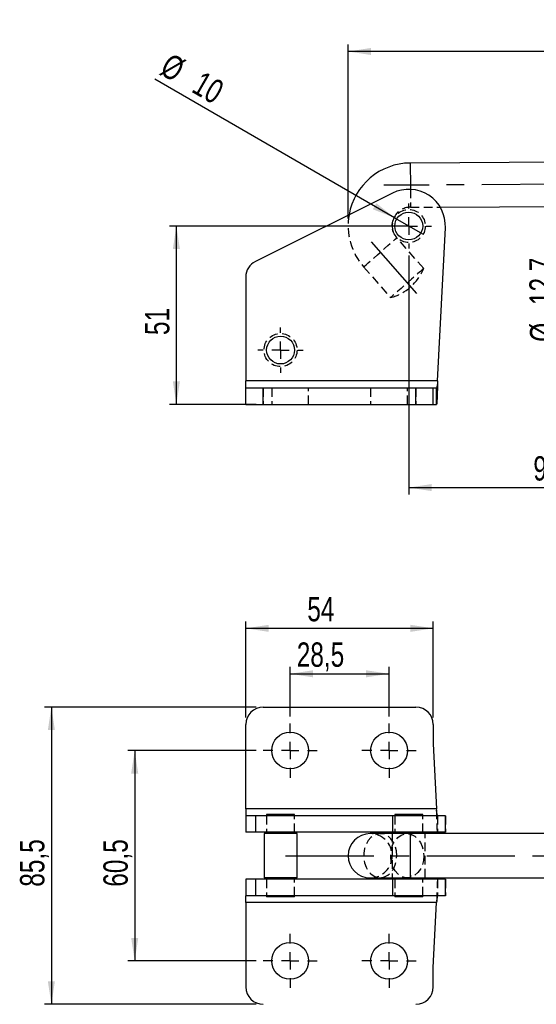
# Model space of a CAD drawing. Extents: x 95 to 730, y 28 to 566.
# Tile 3 of 19: x 95 to 243, y 283 to 566. Entities that reach past the tile are written whole.
import ezdxf

# ---------------------------------------------------------------- set-up
doc = ezdxf.new("R2010")
doc.units = 0
doc.header["$LTSCALE"] = 2
doc.linetypes.add('CENTERX2', pattern=[20.32, 12.7, -2.54, 2.54, -2.54])
doc.linetypes.add('HIDDEN', pattern=[1.905, 1.27, -0.635])
doc.layers.get('0').update_dxf_attribs({"linetype": 'CONTINUOUS'})
doc.styles.add('SLDTEXTSTYLE0', font='TXT', dxfattribs={"width": 0.75})
doc.dimstyles.new('SLDDIMSTYLE1', dxfattribs={"dimtxt": 7, "dimasz": 6.604, "dimexe": 0, "dimexo": 0.0625, "dimgap": 1.75, "dimtad": 1, "dimdec": 0, "dimrnd": 1e-09, "dimzin": 12, "dimtxsty": 'SLDTEXTSTYLE0', "dimsah": 1, "dimcen": 0.09, "dimazin": 3, "dimtfac": 1, "dimtofl": 0, "dimtmove": 0, "dimatfit": 3, "dimtolj": 1, "dimtzin": 12})
doc.dimstyles.new('SLDDIMSTYLE2', dxfattribs={"dimtxt": 7, "dimasz": 6.604, "dimexe": 0, "dimexo": 0.0625, "dimgap": 1.75, "dimtad": 1, "dimdec": 3, "dimrnd": 1e-09, "dimzin": 12, "dimtxsty": 'SLDTEXTSTYLE0', "dimsah": 1, "dimcen": 0.09, "dimazin": 3, "dimtfac": 1, "dimtdec": 3, "dimtmove": 0, "dimatfit": 3, "dimtolj": 1, "dimtzin": 12})
doc.dimstyles.new('SLDDIMSTYLE3', dxfattribs={"dimtxt": 7, "dimasz": 6.604, "dimexe": 0, "dimexo": 0.0625, "dimgap": 1.75, "dimtad": 1, "dimdec": 0, "dimrnd": 1e-09, "dimzin": 12, "dimtxsty": 'SLDTEXTSTYLE0', "dimblk1": 'NONE', "dimsah": 1, "dimcen": 0, "dimazin": 3, "dimtfac": 1, "dimtdec": 0, "dimtmove": 0, "dimatfit": 3, "dimtolj": 1, "dimtzin": 12})
doc.dimstyles.new('SLDDIMSTYLE4', dxfattribs={"dimtxt": 7, "dimasz": 6.604, "dimexe": 0, "dimexo": 0.0625, "dimgap": 1.75, "dimtad": 1, "dimdec": 3, "dimrnd": 1e-09, "dimzin": 12, "dimtxsty": 'SLDTEXTSTYLE0', "dimsah": 1, "dimcen": 0.09, "dimazin": 3, "dimtfac": 1, "dimtdec": 3, "dimtofl": 0, "dimtmove": 0, "dimatfit": 3, "dimtolj": 1, "dimtzin": 12})

# ---------------------------------------------------------------- blocks, each defined once
blk = doc.blocks.new('_D_1')
at = {"color": 179, "linetype": 'CONTINUOUS'}
for p, q in [((189.22, 509.08), (189.22, 559.17)), ((556.45, 506.18), (556.45, 559.17)), ((556.45, 557.17), (189.22, 557.17))]:
    blk.add_line(p, q, dxfattribs=at)
for points in [[(189.22, 557.17), (195.82, 556.16), (195.82, 558.19)], [(556.45, 557.17), (549.85, 558.19), (549.85, 556.16)]]:
    blk.add_solid(points, dxfattribs=at)
at = {"color": 179, "linetype": 'CONTINUOUS', "insert": (353.04, 566.2, 0.1), "char_height": 7, "attachment_point": 1, "style": 'SLDTEXTSTYLE0'}
blk.add_mtext('367', dxfattribs=at)
blk = doc.blocks.new('_D_2')
at = {"color": 179, "linetype": 'CONTINUOUS'}
for p, q in [((204.69, 506.96), (137.76, 506.96)), ((139.76, 455.64), (139.76, 506.96)), ((162.76, 455.64), (137.76, 455.64))]:
    blk.add_line(p, q, dxfattribs=at)
for points in [[(139.76, 506.96), (138.75, 500.36), (140.78, 500.36)], [(139.76, 455.64), (140.78, 462.24), (138.75, 462.24)]]:
    blk.add_solid(points, dxfattribs=at)
at = {"color": 179, "linetype": 'CONTINUOUS', "insert": (130.74, 475.59, 0.1), "char_height": 7, "attachment_point": 1, "rotation": 90, "style": 'SLDTEXTSTYLE0'}
blk.add_mtext('51', dxfattribs=at)
blk = doc.blocks.new('_D_3')
at = {"color": 179, "linetype": 'CONTINUOUS'}
for p, q in [((250.34, 525.32), (250.27, 538.02)), ((250.34, 525.32), (250.41, 512.62)), ((250.41, 512.62), (250.62, 473.69))]:
    blk.add_line(p, q, dxfattribs=at)
for points in [[(250.34, 525.32), (251.32, 531.93), (249.29, 531.92)], [(250.41, 512.62), (249.43, 506.01), (251.46, 506.02)]]:
    blk.add_solid(points, dxfattribs=at)
at = {"color": 179, "linetype": 'CONTINUOUS', "char_height": 7, "attachment_point": 1, "rotation": 90.3168, "style": 'SLDTEXTSTYLE0'}
for s, insert in [('12,7', (241.44, 484.2, 0.1)), ('%%c', (241.6, 473.64, 0.1))]:
    blk.add_mtext(s, dxfattribs=dict(at, insert=insert))
blk = doc.blocks.new('_D_4')
at = {"color": 179, "linetype": 'CONTINUOUS'}
for p, q in [((206.69, 498.46), (206.69, 429.71)), ((296.95, 498.46), (296.95, 429.71)), ((206.69, 431.71), (296.95, 431.71))]:
    blk.add_line(p, q, dxfattribs=at)
for points in [[(206.69, 431.71), (213.3, 430.7), (213.3, 432.73)], [(296.95, 431.71), (290.35, 432.73), (290.35, 430.7)]]:
    blk.add_solid(points, dxfattribs=at)
at = {"color": 179, "linetype": 'CONTINUOUS', "insert": (242.56, 440.74, 0.1), "char_height": 7, "attachment_point": 1, "style": 'SLDTEXTSTYLE0'}
blk.add_mtext('90', dxfattribs=at)
blk = doc.blocks.new('_D_5')
at = {"color": 179, "linetype": 'CONTINUOUS'}
for q in [(133.6, 549.17), (210.82, 504.58)]:
    blk.add_line((202.57, 509.35), q, dxfattribs=at)
blk.add_solid([(202.57, 509.35), (197.36, 513.53), (196.34, 511.77)], dxfattribs=at)
at = {"color": 179, "linetype": 'CONTINUOUS', "char_height": 7, "attachment_point": 1, "rotation": 330, "style": 'SLDTEXTSTYLE0'}
for s, insert in [('%%c', (138.1, 556.97, 0.1)), ('10', (147.3, 551.78, 0.1))]:
    blk.add_mtext(s, dxfattribs=dict(at, insert=insert))
blk = doc.blocks.new('_NONE')
blk = doc.blocks.new('SW_CENTERMARKSYMBOL_0')
at = {"color": 0, "linetype": 'CONTINUOUS'}
for p, q in [((0, 5), (0, 6.5)), ((-5, 0), (-6.5, 0)), ((0, 0), (-2.5, 0)), ((0, 0), (0, 2.5)), ((0, 0), (0, -2.5)), ((0, 0), (2.5, 0)), ((5, 0), (6.5, 0)), ((0, -5), (0, -6.5))]:
    blk.add_line(p, q, dxfattribs=at)
blk = doc.blocks.new('SW_CENTERMARKSYMBOL_1')
at = {"color": 0, "linetype": 'CONTINUOUS'}
for p, q in [((0, 5), (0, 6.5)), ((-5, 0), (-6.5, 0)), ((0, 0), (-2.5, 0)), ((0, 0), (0, 2.5)), ((0, 0), (0, -2.5)), ((0, 0), (2.5, 0)), ((5, 0), (6.5, 0)), ((0, -5), (0, -6.5))]:
    blk.add_line(p, q, dxfattribs=at)
blk = doc.blocks.new('_D_6')
at = {"color": 179, "linetype": 'CONTINUOUS'}
for p, q in [((172.51, 365.85), (172.51, 380.14)), ((201.01, 365.85), (201.01, 380.14)), ((172.51, 378.14), (201.01, 378.14))]:
    blk.add_line(p, q, dxfattribs=at)
for points in [[(172.51, 378.14), (179.12, 377.12), (179.12, 379.15)], [(201.01, 378.14), (194.41, 379.15), (194.41, 377.12)]]:
    blk.add_solid(points, dxfattribs=at)
at = {"color": 179, "linetype": 'CONTINUOUS', "insert": (174.44, 387.16, 26.64), "char_height": 7, "attachment_point": 1, "style": 'SLDTEXTSTYLE0'}
blk.add_mtext('28,5', dxfattribs=at)
blk = doc.blocks.new('_D_7')
at = {"color": 179, "linetype": 'CONTINUOUS'}
for p, q in [((159.76, 365.55), (159.76, 393.22)), ((159.76, 391.22), (213.76, 391.22)), ((213.76, 365.55), (213.76, 393.22))]:
    blk.add_line(p, q, dxfattribs=at)
for points in [[(159.76, 391.22), (166.37, 390.2), (166.37, 392.23)], [(213.76, 391.22), (207.16, 392.23), (207.16, 390.2)]]:
    blk.add_solid(points, dxfattribs=at)
at = {"color": 179, "linetype": 'CONTINUOUS', "insert": (177.47, 400.24, 26.64), "char_height": 7, "attachment_point": 1, "style": 'SLDTEXTSTYLE0'}
blk.add_mtext('54', dxfattribs=at)
blk = doc.blocks.new('_D_8')
at = {"color": 179, "linetype": 'CONTINUOUS'}
for p, q in [((162.71, 356.05), (125.76, 356.05)), ((127.76, 356.05), (127.76, 295.55)), ((162.71, 295.55), (125.76, 295.55))]:
    blk.add_line(p, q, dxfattribs=at)
for points in [[(127.76, 356.05), (126.74, 349.45), (128.78, 349.45)], [(127.76, 295.55), (128.78, 302.16), (126.74, 302.16)]]:
    blk.add_solid(points, dxfattribs=at)
at = {"color": 179, "linetype": 'CONTINUOUS', "insert": (118.74, 316.88, 26.64), "char_height": 7, "attachment_point": 1, "rotation": 90, "style": 'SLDTEXTSTYLE0'}
blk.add_mtext('60,5', dxfattribs=at)
blk = doc.blocks.new('_D_9')
at = {"color": 179, "linetype": 'CONTINUOUS'}
for p, q in [((162.76, 368.55), (101.76, 368.55)), ((103.76, 368.55), (103.76, 283.05)), ((162.76, 283.05), (101.76, 283.05))]:
    blk.add_line(p, q, dxfattribs=at)
for points in [[(103.76, 368.55), (102.75, 361.95), (104.78, 361.95)], [(103.76, 283.05), (104.78, 289.66), (102.75, 289.66)]]:
    blk.add_solid(points, dxfattribs=at)
at = {"color": 179, "linetype": 'CONTINUOUS', "insert": (94.74, 316.88, 26.64), "char_height": 7, "attachment_point": 1, "rotation": 90, "style": 'SLDTEXTSTYLE0'}
blk.add_mtext('85,5', dxfattribs=at)
blk = doc.blocks.new('SW_CENTERMARKSYMBOL_5')
at = {"color": 0, "linetype": 'CONTINUOUS'}
for p, q in [((0, 5), (0, 7.8)), ((-5, 0), (-7.8, 0)), ((0, 0), (-2.5, 0)), ((0, 0), (0, 2.5)), ((0, 0), (0, -2.5)), ((0, 0), (2.5, 0)), ((5, 0), (7.8, 0)), ((0, -5), (0, -7.8))]:
    blk.add_line(p, q, dxfattribs=at)
blk = doc.blocks.new('SW_CENTERMARKSYMBOL_6')
at = {"color": 0, "linetype": 'CONTINUOUS'}
for p, q in [((0, 5), (0, 7.8)), ((-5, 0), (-7.8, 0)), ((0, 0), (-2.5, 0)), ((0, 0), (0, 2.5)), ((0, 0), (0, -2.5)), ((0, 0), (2.5, 0)), ((5, 0), (7.8, 0)), ((0, -5), (0, -7.8))]:
    blk.add_line(p, q, dxfattribs=at)
blk = doc.blocks.new('SW_CENTERMARKSYMBOL_9')
at = {"color": 0, "linetype": 'CONTINUOUS'}
for p, q in [((0, 5), (0, 7.8)), ((-5, 0), (-7.8, 0)), ((0, 0), (-2.5, 0)), ((0, 0), (0, 2.5)), ((0, 0), (0, -2.5)), ((0, 0), (2.5, 0)), ((5, 0), (7.8, 0)), ((0, -5), (0, -7.8))]:
    blk.add_line(p, q, dxfattribs=at)
blk = doc.blocks.new('SW_CENTERMARKSYMBOL_10')
at = {"color": 0, "linetype": 'CONTINUOUS'}
for p, q in [((0, 5), (0, 7.8)), ((-5, 0), (-7.8, 0)), ((0, 0), (-2.5, 0)), ((0, 0), (0, 2.5)), ((0, 0), (0, -2.5)), ((0, 0), (2.5, 0)), ((5, 0), (7.8, 0)), ((0, -5), (0, -7.8))]:
    blk.add_line(p, q, dxfattribs=at)

msp = doc.modelspace()

# ---------------------------------------------------------------- linework, layer by layer
at = {"color": 7, "linetype": 'CONTINUOUS'}
for p, q in [((294.2361, 525.5626), (207.12, 525.0809)), ((201.992, 516.4085), (162.5327, 496.7585)), ((215.7196, 512.4282), (287.643, 512.8259)), ((215.0118, 462.3906), (217.231, 506.434)), ((159.7616, 492.2827), (159.7616, 462.3906)), ((215.0118, 462.3906), (159.7616, 462.3906)), ((159.7616, 460.3906), (159.7616, 462.3906)), ((159.7616, 455.6406), (159.7616, 460.3906)), ((159.7616, 460.3906), (164.7616, 460.3906)), ((164.7616, 455.6406), (164.7616, 460.3906)), ((164.7616, 460.3906), (208.7616, 460.3906)), ((208.7616, 455.6406), (208.7616, 460.3906)), ((208.7616, 460.3906), (213.7616, 460.3906)), ((213.7616, 455.6406), (213.7616, 460.3906)), ((213.7616, 460.3906), (214.7032, 460.3906)), ((214.7032, 455.6406), (214.7032, 460.3906)), ((159.7616, 455.6406), (164.7616, 455.6406)), ((164.7616, 455.6406), (208.7616, 455.6406)), ((208.7616, 455.6406), (213.7616, 455.6406)), ((213.7616, 455.6406), (214.7032, 455.6406)), ((164.7616, 368.5519), (208.7616, 368.5519)), ((159.7616, 339.302), (159.7616, 363.5519)), ((213.7616, 363.5519), (213.7616, 357.9895)), ((213.7616, 357.9895), (214.7032, 339.302)), ((214.7032, 339.302), (159.7616, 339.302)), ((159.7616, 339.302), (159.7616, 337.302)), ((159.7616, 337.302), (159.7616, 332.552)), ((162.5327, 337.302), (159.7616, 337.302)), ((162.5327, 337.302), (162.5327, 332.552)), ((201.992, 337.302), (162.5327, 337.302)), ((165.7616, 337.6519), (165.7616, 337.302)), ((173.7616, 337.6519), (165.7616, 337.6519)), ((173.7616, 337.302), (173.7616, 337.6519)), ((201.992, 337.302), (201.992, 332.552)), ((217.2444, 337.302), (201.992, 337.302)), ((202.6947, 337.6519), (202.6947, 337.302)), ((206.1506, 337.6519), (202.6947, 337.6519)), ((210.6947, 337.6519), (206.1506, 337.6519)), ((210.6947, 337.302), (210.6947, 337.6519)), ((217.2444, 332.552), (217.2444, 337.302)), ((162.5327, 332.552), (159.7616, 332.552)), ((201.992, 332.552), (162.5327, 332.552)), ((164.9991, 332.1519), (164.9991, 319.4519)), ((174.5241, 332.1519), (164.9991, 332.1519)), ((165.7616, 332.552), (165.7616, 332.1519)), ((173.7616, 332.1519), (173.7616, 332.552)), ((174.5241, 319.4519), (174.5241, 332.1519)), ((207.1551, 332.1519), (195.5695, 332.1519)), ((217.2444, 332.552), (201.992, 332.552)), ((202.6947, 332.552), (202.6947, 332.1519)), ((293.7993, 332.1519), (207.1551, 332.1519)), ((210.6947, 332.1519), (210.6947, 332.552)), ((159.7616, 319.0517), (159.7616, 314.3018)), ((162.5327, 319.0517), (159.7616, 319.0517)), ((162.5327, 319.0517), (162.5327, 314.3018)), ((201.992, 319.0517), (162.5327, 319.0517)), ((174.5241, 319.4519), (164.9991, 319.4519)), ((165.7616, 319.4519), (165.7616, 319.0517)), ((173.7616, 319.0517), (173.7616, 319.4519)), ((195.5695, 319.4519), (207.1551, 319.4519)), ((201.992, 319.0517), (201.992, 314.3018)), ((217.2444, 319.0517), (201.992, 319.0517)), ((202.6947, 319.4519), (202.6947, 319.0517)), ((207.1551, 319.4519), (293.7993, 319.4519)), ((210.6947, 319.0517), (210.6947, 319.4519)), ((217.2444, 314.3018), (217.2444, 319.0517)), ((162.5327, 314.3018), (159.7616, 314.3018)), ((159.7616, 312.3018), (159.7616, 314.3018)), ((214.7032, 312.3018), (159.7616, 312.3018)), ((159.7616, 312.3018), (159.7616, 288.0519)), ((201.992, 314.3018), (162.5327, 314.3018)), ((165.7616, 314.3018), (165.7616, 313.9519)), ((173.7616, 313.9519), (165.7616, 313.9519)), ((173.7616, 313.9519), (173.7616, 314.3018)), ((217.2444, 314.3018), (201.992, 314.3018)), ((202.6947, 314.3018), (202.6947, 313.9519)), ((206.1506, 313.9519), (202.6947, 313.9519)), ((210.6947, 313.9519), (206.1506, 313.9519)), ((210.6947, 313.9519), (210.6947, 314.3018)), ((213.7616, 293.6142), (214.7032, 312.3018)), ((213.7616, 288.0519), (213.7616, 293.6142))]:
    msp.add_line(p, q, dxfattribs=at)
at = {"color": 179, "linetype": 'CENTERX2'}
for p, q in [((293.7993, 519.2101), (199.5416, 518.6889)), ((195.8286, 502.3939), (208.8707, 487.5572)), ((171.2304, 325.8019), (250.1896, 325.8019))]:
    msp.add_line(p, q, dxfattribs=at)
at = {"color": 7, "linetype": 'HIDDEN'}
for p, q in [((207.1902, 512.3811), (215.7196, 512.4282)), ((210.9991, 494.7539), (203.2388, 503.582)), ((193.7002, 495.1972), (201.4605, 486.3691)), ((215.0118, 462.3906), (159.7616, 462.3906)), ((164.7616, 460.3906), (164.7616, 455.6406)), ((167.2116, 460.3906), (167.2116, 455.6406)), ((177.8116, 455.6406), (177.8116, 460.3906)), ((195.7116, 460.3906), (195.7116, 455.6406)), ((206.3116, 455.6406), (206.3116, 460.3906)), ((208.7616, 460.3906), (208.7616, 455.6406)), ((214.7032, 339.302), (159.7616, 339.302)), ((165.7616, 337.302), (165.7616, 332.552)), ((165.7616, 337.302), (165.7616, 332.552)), ((173.7616, 332.552), (173.7616, 337.302)), ((173.7616, 332.552), (173.7616, 337.302)), ((202.6947, 337.302), (202.6947, 332.552)), ((202.6947, 337.302), (202.6947, 332.552)), ((210.6947, 332.552), (210.6947, 337.302)), ((210.6947, 332.552), (210.6947, 337.302)), ((215.0118, 337.302), (215.0118, 332.552)), ((217.231, 337.302), (217.231, 332.552)), ((201.9322, 332.1519), (201.9322, 319.4519)), ((211.4572, 319.4519), (211.4572, 332.1519)), ((165.7616, 319.0517), (165.7616, 314.3018)), ((165.7616, 319.0517), (165.7616, 314.3018)), ((173.7616, 314.3018), (173.7616, 319.0517)), ((173.7616, 314.3018), (173.7616, 319.0517)), ((202.6947, 319.0517), (202.6947, 314.3018)), ((202.6947, 319.0517), (202.6947, 314.3018)), ((210.6947, 314.3018), (210.6947, 319.0517)), ((210.6947, 314.3018), (210.6947, 319.0517)), ((215.0118, 319.0517), (215.0118, 314.3018)), ((217.231, 319.0517), (217.231, 314.3018)), ((214.7032, 312.3018), (159.7616, 312.3018))]:
    msp.add_line(p, q, dxfattribs=at)
at = {"color": 8, "linetype": 'CONTINUOUS', "flags": 128}
msp.add_lwpolyline([(207.12, 525.0809), (207.1202, 525.0437), (207.1218, 524.7485), (207.125, 524.1719), (207.1296, 523.341), (207.1354, 522.2945), (207.1421, 521.0813), (207.1494, 519.7583), (207.157, 518.3872), (207.1619, 517.5043)], dxfattribs=at)
at = {"color": 7, "linetype": 'HIDDEN', "flags": 128}
for points in [[(207.1619, 517.5043), (207.1645, 517.0322), (207.1715, 515.7566), (207.1778, 514.6201), (207.183, 513.6759), (207.1869, 512.968), (207.1894, 512.5295), (207.1902, 512.3811)], [(193.7002, 495.1972), (193.7282, 495.2217), (193.9499, 495.4166), (194.3829, 495.7973), (195.007, 496.3459), (195.793, 497.0369), (196.7042, 497.8378), (197.6979, 498.7113), (198.7277, 499.6165), (199.7454, 500.5112), (200.7035, 501.3533), (201.5571, 502.1037), (202.2663, 502.7271), (202.798, 503.1945), (203.1273, 503.484), (203.2388, 503.582)], [(210.9991, 494.7539), (210.8876, 494.6559), (210.5583, 494.3664), (210.0266, 493.899), (209.3173, 493.2756), (208.4638, 492.5252), (207.5057, 491.6831), (206.488, 490.7885), (205.4582, 489.8832), (204.4645, 489.0097), (203.5533, 488.2088), (202.7673, 487.5178), (202.1432, 486.9692), (201.7101, 486.5885), (201.4884, 486.3936), (201.4605, 486.3691)], [(203.2388, 325.8019), (203.1273, 327.1669), (202.798, 328.4682), (202.2663, 329.6447), (201.5571, 330.6416), (200.7035, 331.4122), (199.7454, 331.9204), (198.7277, 332.1425), (197.6979, 332.0682), (196.7042, 331.7009), (195.793, 331.0577), (195.007, 330.1687), (194.3829, 329.0756), (193.9499, 327.8294), (193.7282, 326.4884), (193.7282, 325.1153), (193.9499, 323.7743), (194.3829, 322.5281), (195.007, 321.435), (195.793, 320.546), (196.7042, 319.9029), (197.6979, 319.5355), (198.7277, 319.4612), (199.7454, 319.6833), (200.7035, 320.1916), (201.5571, 320.9621), (202.2663, 321.959), (202.798, 323.1356), (203.1273, 324.4368), (203.2388, 325.8019)], [(210.9991, 325.8019), (210.8876, 324.4368), (210.5583, 323.1356), (210.0266, 321.959), (209.3173, 320.9621), (208.4638, 320.1916), (207.5057, 319.6833), (206.488, 319.4612), (205.4582, 319.5355), (204.4645, 319.9029), (203.5533, 320.546), (202.7673, 321.435), (202.1432, 322.5281), (201.7101, 323.7743), (201.4884, 325.1153), (201.4884, 326.4884), (201.7101, 327.8294), (202.1432, 329.0756), (202.7673, 330.1687), (203.5533, 331.0577), (204.4645, 331.7009), (205.4582, 332.0682), (206.488, 332.1425), (207.5057, 331.9204), (208.4638, 331.4122), (209.3173, 330.6416), (210.0266, 329.6447), (210.5583, 328.4682), (210.8876, 327.1669), (210.9991, 325.8019)]]:
    msp.add_lwpolyline(points, dxfattribs=at)
at = {"color": 7, "linetype": 'HIDDEN'}
for centre in [(206.6947, 506.9649), (169.7616, 471.2649)]:
    msp.add_circle(centre, 4.7625, dxfattribs=at)
at = {"color": 7, "linetype": 'CONTINUOUS'}
for centre, radius in [((206.6947, 506.9649), 4), ((169.7616, 471.2649), 4), ((172.5116, 356.0519), 5.3), ((201.0116, 356.0519), 5.3), ((172.5116, 295.5519), 5.3), ((201.0116, 295.5519), 5.3)]:
    msp.add_circle(centre, radius, dxfattribs=at)
for centre, radius, start, end in [((207.2195, 507.0812), 18, 90.316802, 170.080228), ((206.6947, 506.9649), 10.5497, 357.115517, 116.47245), ((164.7616, 492.2827), 5, 116.47245, 180), ((164.7616, 363.5519), 5, 90, 180), ((208.7616, 363.5519), 5, 0, 90), ((195.5695, 325.8019), 6.35, 90, 270), ((164.7616, 288.0519), 5, 180, 270), ((208.7616, 288.0519), 5, 270, 0)]:
    msp.add_arc(centre, radius, start, end, dxfattribs=at)
at = {"color": 7, "linetype": 'HIDDEN'}
for centre, radius, start, end in [((207.2195, 507.0812), 18, 170.080228, 221.316802), ((207.2195, 507.0812), 5.3, 90.316802, 221.316802), ((197.851, 500.0932), 14.1908, 284.735199, 337.898404), ((195.5695, 325.8019), 6.35, 270, 90), ((-49.035, 327.5601), 256.2312, 359.606844, 1.026824), ((-49.035, 324.0436), 256.2312, 358.973176, 0.393156)]:
    msp.add_arc(centre, radius, start, end, dxfattribs=at)
at = {"color": 8, "linetype": 'CONTINUOUS'}
msp.add_arc((643.8287, 325.8019), 436.7198, 179.166878, 180.833122, dxfattribs=at)
at = {"color": 7, "linetype": 'CONTINUOUS'}
for points, knots in [([(215.0118, 462.3906), (214.9861, 461.5061), (214.9347, 459.7371), (214.8575, 457.5059), (214.7803, 455.945), (214.7289, 455.7421), (214.7032, 455.6406)], [0, 0, 0, 0, 0.249999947, 0.500000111, 0.75000003, 1, 1, 1, 1]), ([(215.0118, 462.3906), (214.9861, 462.1285), (214.9347, 461.6044), (214.8575, 460.9433), (214.7803, 460.4808), (214.7289, 460.4207), (214.7032, 460.3906)], [0, 0, 0, 0, 0.25000066, 0.50000016, 0.75000015, 1, 1, 1, 1]), ([(215.0118, 337.302), (214.9861, 337.332), (214.9347, 337.3922), (214.8575, 337.8546), (214.7803, 338.5157), (214.7289, 339.0399), (214.7032, 339.302)], [0, 0, 0, 0, 0.25000066, 0.50000016, 0.75000015, 1, 1, 1, 1]), ([(215.0118, 314.3018), (214.9861, 314.2717), (214.9347, 314.2116), (214.8575, 313.7491), (214.7803, 313.088), (214.7289, 312.5638), (214.7032, 312.3018)], [0, 0, 0, 0, 0.25000066, 0.50000016, 0.75000015, 1, 1, 1, 1])]:
    msp.add_open_spline(points, degree=3, knots=knots, dxfattribs=at)
at = {"color": 7, "linetype": 'HIDDEN'}
for points in [[(215.0118, 332.552), (214.9861, 332.6534), (214.9347, 332.8564), (214.8575, 334.4173), (214.7803, 336.6485), (214.7289, 338.4175), (214.7032, 339.302)], [(215.0118, 319.0517), (214.9861, 318.9503), (214.9347, 318.7474), (214.8575, 317.1864), (214.7803, 314.9553), (214.7289, 313.1863), (214.7032, 312.3018)]]:
    msp.add_open_spline(points, degree=3, knots=[0, 0, 0, 0, 0.249999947, 0.500000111, 0.75000003, 1, 1, 1, 1], dxfattribs=at)

# ---------------------------------------------------------------- block references
at = {"color": 179, "linetype": 'CONTINUOUS'}
for name, p in [('SW_CENTERMARKSYMBOL_0', (206.6947, 506.9649)), ('SW_CENTERMARKSYMBOL_1', (169.7616, 471.2649)), ('SW_CENTERMARKSYMBOL_5', (172.5116, 356.0519)), ('SW_CENTERMARKSYMBOL_6', (201.0116, 356.0519)), ('SW_CENTERMARKSYMBOL_9', (172.5116, 295.5519)), ('SW_CENTERMARKSYMBOL_10', (201.0116, 295.5519))]:
    msp.add_blockref(name, p, dxfattribs=at)

# ---------------------------------------------------------------- dimensions: what is measured, and where the dimension line sits
for base, p1, p2, dimstyle, picture, middle in [((189.2195, 557.1717), (556.4494, 504.1781), (189.2195, 507.0812), 'SLDDIMSTYLE1', '_D_1', (363.6453, 557.1717)), ((296.9515, 431.7141), (206.6947, 500.4649), (296.9515, 500.4649), 'SLDDIMSTYLE1', '_D_4', (250.5774, 431.7141)), ((213.7616, 391.2151), (159.7616, 363.5519), (213.7616, 363.5519), 'SLDDIMSTYLE4', '_D_7', (185.4902, 391.2151)), ((201.0116, 378.1372), (172.5116, 363.8519), (201.0116, 363.8519), 'SLDDIMSTYLE4', '_D_6', (186.3339, 378.1372))]:
    dim = msp.add_linear_dim(base=base, p1=p1, p2=p2, dimstyle=dimstyle, dxfattribs=at)
    dim.commit()
    dim.dimension.update_dxf_attribs({"geometry": picture, "text_midpoint": middle, "dimtype": 160})
dim = msp.add_diameter_dim_2p(p1=(210.8191, 504.5837), p2=(202.5703, 509.3462), dimstyle='SLDDIMSTYLE3', dxfattribs=at)
dim.commit()
dim.dimension.update_dxf_attribs({"geometry": '_D_5', "text_midpoint": (144.9242, 542.6282), "dimtype": 163})
dim = msp.add_linear_dim(base=(250.4096, 512.6201), p1=(207.12, 525.0809), p2=(293.3626, 512.8576), angle=270.316802, text='%%c<>', dimstyle='SLDDIMSTYLE2', dxfattribs=at)
dim.commit()
dim.dimension.update_dxf_attribs({"geometry": '_D_3', "text_midpoint": (250.5298, 490.8662), "dimtype": 160})
for base, p1, p2, dimstyle, picture, middle in [((139.7615, 506.9649), (164.7616, 455.6406), (206.6947, 506.9649), 'SLDDIMSTYLE1', '_D_2', (139.7615, 483.6035)), ((103.7615, 283.0519), (164.7616, 368.5519), (164.7616, 283.0519), 'SLDDIMSTYLE4', '_D_9', (103.7615, 328.779)), ((127.7608, 295.5519), (164.7116, 356.0519), (164.7116, 295.5519), 'SLDDIMSTYLE4', '_D_8', (127.7608, 328.779))]:
    dim = msp.add_linear_dim(base=base, p1=p1, p2=p2, angle=90, dimstyle=dimstyle, dxfattribs=at)
    dim.commit()
    dim.dimension.update_dxf_attribs({"geometry": picture, "text_midpoint": middle, "dimtype": 160})

doc.saveas('drawing.dxf')
